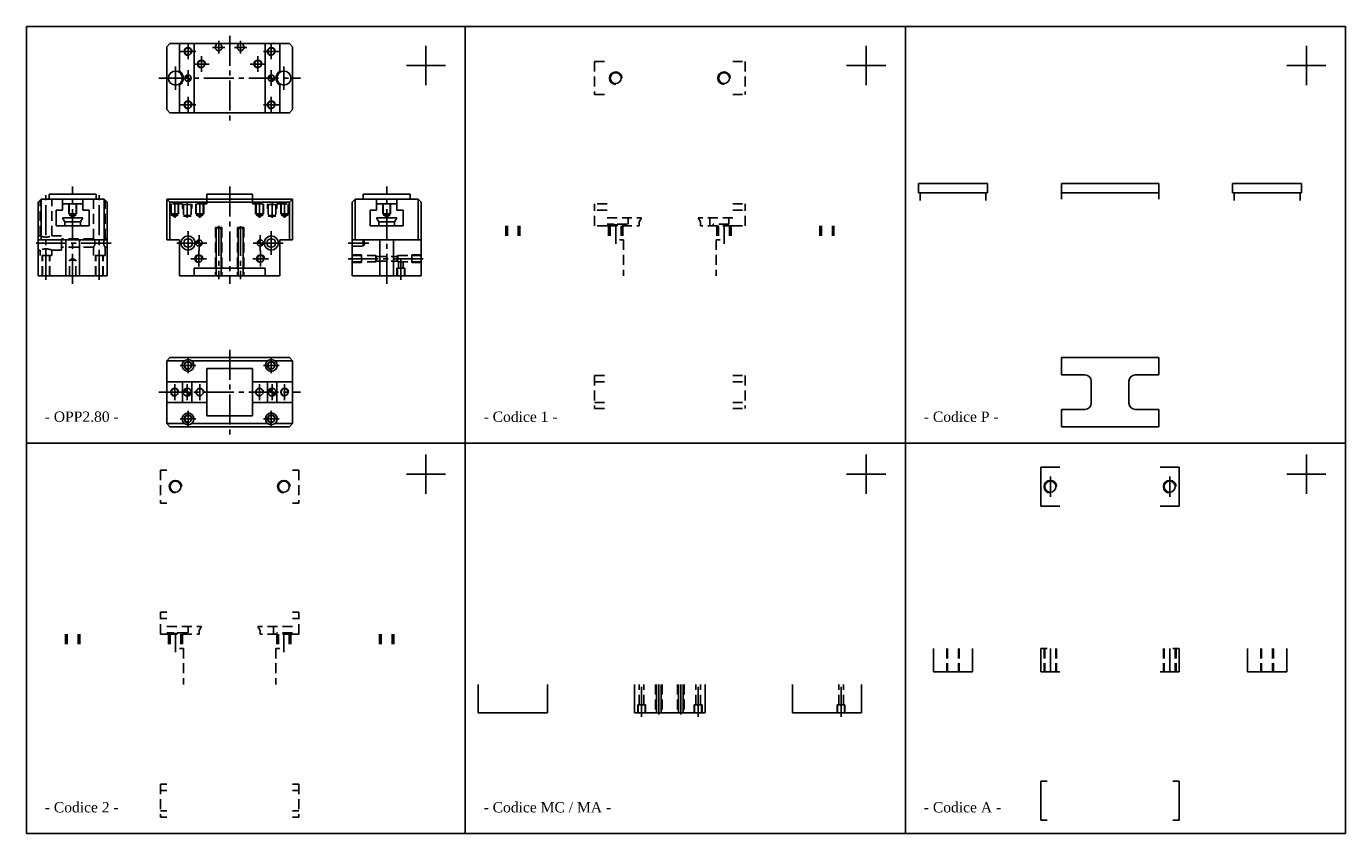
# Model space of a CAD drawing. Header units: millimetres. Extents: x 962 to 1803, y 48 to 562.
import ezdxf

# ---------------------------------------------------------------- set-up
doc = ezdxf.new("R2010")
doc.units = ezdxf.units.MM
doc.linetypes.add('CENTER2', pattern=[28.575, 19.05, -3.175, 3.175, -3.175])
doc.linetypes.add('DASHED2', pattern=[9.525, 6.35, -3.175])
doc.layers.add('1', color=2, linetype='DASHED2')
doc.layers.add('2', color=1, linetype='CENTER2')
doc.styles.get("Standard").update_dxf_attribs({"font": 'isocp.shx', "bigfont": 'chineset.shx'})

msp = doc.modelspace()

# ---------------------------------------------------------------- hatches: boundary and pattern name
h = msp.add_hatch()
h.set_pattern_fill('ANSI31', scale=0.025, style=0)
h.set_pattern_definition([(45, (779.44638, 366.08751), (-0.0561266, 0.0561266), [])])
h.paths.add_polyline_path([(1065.39, 529.01), (1065.39, 531.01, 0.414214), (1063.39, 529.01)])
h.paths.add_polyline_path([(1065.39, 527.01, 0.414214), (1067.39, 529.01), (1065.39, 529.01)])
h.paths.add_polyline_path([(1116.39, 529.01), (1118.39, 529.01), (1118.39, 531.01, 0.414214)])
h.paths.add_polyline_path([(1118.39, 527.01, 0.414214), (1120.39, 529.01), (1118.39, 529.01)])
h = msp.add_hatch()
h.set_pattern_fill('ANSI31', scale=0.025, style=0)
h.set_pattern_definition([(45, (779.44638, 316.08751), (-0.0561266, 0.0561266), [])])
h.paths.add_polyline_path([(1064.89, 331.51, 0.414214), (1062.39, 329.01), (1064.89, 329.01)])
h.paths.add_polyline_path([(1064.89, 326.51, 0.414214), (1067.39, 329.01), (1064.89, 329.01)])
h.paths.add_polyline_path([(1116.39, 329.01), (1118.89, 329.01), (1118.89, 331.51, 0.414214)])
h.paths.add_polyline_path([(1118.89, 329.01), (1118.89, 326.51, 0.414214), (1121.39, 329.01)])
at = {"layer": '1', "linetype": 'Continuous'}
h = msp.add_hatch(dxfattribs=at)
h.set_pattern_fill('ANSI31', scale=0.025, style=0)
h.set_pattern_definition([(45, (779.44638, 341.08751), (-0.0561266, 0.0561266), [])])
h.paths.add_polyline_path([(1072.39, 426.01, 0.414214), (1070.39, 424.01), (1072.39, 424.01)])
h.paths.add_polyline_path([(1072.39, 422.01, 0.414214), (1074.39, 424.01), (1072.39, 424.01)])
h.paths.add_polyline_path([(1111.39, 424.01), (1111.39, 426.01, 0.414214), (1109.39, 424.01)])
h.paths.add_polyline_path([(1111.39, 424.01), (1111.39, 422.01, 0.414214), (1113.39, 424.01)])

# ---------------------------------------------------------------- linework, layer by layer
at = {"color": 7}
for p, q in [((962.44, 47.82), (962.44, 561.99)), ((1802.51, 561.99), (962.44, 561.99)), ((1241.89, 47.82), (1241.89, 561.99)), ((1522.2, 47.82), (1522.2, 561.99)), ((1802.51, 47.82), (1802.51, 561.99)), ((1053.89, 551.01), (1051.89, 549.01)), ((1051.89, 549.01), (1051.89, 509.01)), ((1053.89, 551.01), (1129.89, 551.01)), ((1059.89, 551.01), (1059.89, 533.34)), ((1069.39, 551.01), (1069.39, 507.01)), ((1114.39, 551.01), (1114.39, 507.01)), ((1123.89, 551.01), (1123.89, 533.34)), ((1129.89, 551.01), (1131.89, 549.01)), ((1131.89, 549.01), (1131.89, 509.01)), ((1216.89, 524.49), (1216.89, 549.49)), ((1497.2, 524.49), (1497.2, 549.49)), ((1777.51, 524.49), (1777.51, 549.49)), ((1229.39, 536.99), (1204.39, 536.99)), ((1509.7, 536.99), (1484.7, 536.99)), ((1790.01, 536.99), (1765.01, 536.99)), ((1059.89, 524.68), (1059.89, 507.01)), ((1123.89, 524.68), (1123.89, 507.01)), ((1051.89, 509.01), (1053.89, 507.01)), ((1053.89, 507.01), (1129.89, 507.01)), ((1129.89, 507.01), (1131.89, 509.01)), ((1006.89, 455.01), (976.89, 455.01)), ((976.89, 452.01), (976.89, 455.01)), ((1006.89, 452.01), (1006.89, 455.01)), ((1106.39, 455.01), (1077.39, 455.01)), ((1077.39, 455.01), (1077.39, 452.01)), ((1106.39, 455.01), (1106.39, 452.01)), ((1176.89, 455.01), (1206.89, 455.01)), ((1176.89, 452.01), (1176.89, 455.01)), ((1206.89, 452.01), (1206.89, 455.01)), ((1574.51, 462.01), (1530.51, 462.01)), ((1530.51, 456.01), (1530.51, 462.01)), ((1574.51, 456.01), (1530.51, 456.01)), ((1574.51, 456.01), (1574.51, 462.01)), ((1621.51, 456.01), (1621.51, 462.01)), ((1683.51, 462.01), (1621.51, 462.01)), ((1683.51, 456.01), (1621.51, 456.01)), ((1683.51, 456.01), (1683.51, 462.01)), ((1730.51, 462.01), (1774.51, 462.01)), ((1730.51, 456.01), (1730.51, 462.01)), ((1730.51, 456.01), (1774.51, 456.01)), ((1774.51, 456.01), (1774.51, 462.01)), ((971.89, 452.01), (969.89, 450.01)), ((969.89, 403.01), (969.89, 450.01)), ((971.89, 426.01), (971.89, 452.01)), ((1011.89, 452.01), (971.89, 452.01)), ((985.39, 445.01), (985.39, 452.01)), ((998.39, 449.01), (985.39, 449.01)), ((998.39, 445.01), (998.39, 452.01)), ((1011.89, 426.01), (1011.89, 452.01)), ((1011.89, 452.01), (1013.89, 450.01)), ((1013.89, 403.01), (1013.89, 450.01)), ((1131.89, 452.01), (1051.89, 452.01)), ((1051.89, 452.01), (1051.89, 426.01)), ((1053.89, 450.01), (1051.89, 452.01)), ((1053.89, 450.01), (1053.89, 426.01)), ((1129.89, 450.01), (1053.89, 450.01)), ((1129.89, 450.01), (1131.89, 452.01)), ((1129.89, 450.01), (1129.89, 426.01)), ((1131.89, 452.01), (1131.89, 426.01)), ((1171.89, 452.01), (1169.89, 450.01)), ((1169.89, 403.01), (1169.89, 450.01)), ((1171.89, 452.01), (1211.89, 452.01)), ((1171.89, 426.01), (1171.89, 452.01)), ((1185.39, 445.01), (1185.39, 452.01)), ((1185.39, 449.01), (1198.39, 449.01)), ((1198.39, 445.01), (1198.39, 452.01)), ((1211.89, 452.01), (1213.89, 450.01)), ((1211.89, 426.01), (1211.89, 452.01)), ((1213.89, 403.01), (1213.89, 450.01)), ((981.39, 435.01), (981.39, 445.01)), ((985.39, 445.01), (981.39, 445.01)), ((998.39, 440.01), (985.39, 440.01)), ((985.39, 440.01), (986.89, 437.41)), ((986.89, 435.01), (986.89, 437.41)), ((996.89, 437.41), (986.89, 437.41)), ((998.39, 440.01), (996.89, 437.41)), ((996.89, 435.01), (996.89, 437.41)), ((1002.39, 445.01), (998.39, 445.01)), ((1002.39, 435.01), (1002.39, 445.01)), ((1181.39, 435.01), (1181.39, 445.01)), ((1181.39, 445.01), (1185.39, 445.01)), ((1185.39, 440.01), (1198.39, 440.01)), ((1185.39, 440.01), (1186.89, 437.41)), ((1186.89, 435.01), (1186.89, 437.41)), ((1186.89, 437.41), (1196.89, 437.41)), ((1198.39, 440.01), (1196.89, 437.41)), ((1196.89, 435.01), (1196.89, 437.41)), ((1198.39, 445.01), (1202.39, 445.01)), ((1202.39, 435.01), (1202.39, 445.01)), ((1002.39, 435.01), (981.39, 435.01)), ((1083.39, 432.41), (1083.39, 403.01)), ((1086.39, 432.41), (1086.39, 403.01)), ((1097.39, 432.41), (1097.39, 403.01)), ((1100.39, 432.41), (1100.39, 403.01)), ((1181.39, 435.01), (1202.39, 435.01)), ((1013.89, 426.01), (969.89, 426.01)), ((987.56, 403.01), (987.56, 426.01)), ((996.22, 403.01), (996.22, 426.01)), ((1059.89, 426.01), (1051.89, 426.01)), ((1059.89, 426.01), (1059.89, 403.01)), ((1123.89, 426.01), (1123.89, 403.01)), ((1131.89, 426.01), (1123.89, 426.01)), ((1169.89, 426.01), (1213.89, 426.01)), ((1187.56, 403.01), (1187.56, 426.01)), ((1196.22, 403.01), (1196.22, 426.01)), ((1114.39, 408.01), (1069.39, 408.01)), ((1069.39, 408.01), (1069.39, 403.01)), ((1114.39, 408.01), (1114.39, 403.01)), ((1013.89, 403.01), (969.89, 403.01)), ((1123.89, 403.01), (1059.89, 403.01)), ((1169.89, 403.01), (1213.89, 403.01)), ((1053.89, 351.01), (1051.89, 349.01)), ((1051.89, 349.01), (1051.89, 309.01)), ((1051.89, 349.01), (1063.14, 349.01)), ((1053.89, 351.01), (1129.89, 351.01)), ((1067.64, 349.01), (1116.14, 349.01)), ((1120.64, 349.01), (1131.89, 349.01)), ((1129.89, 351.01), (1131.89, 349.01)), ((1131.89, 349.01), (1131.89, 309.01)), ((1621.51, 351.01), (1683.51, 351.01)), ((1621.51, 351.01), (1621.51, 340.01)), ((1683.51, 351.01), (1683.51, 340.01)), ((1077.39, 344.01), (1077.39, 314.01)), ((1077.39, 344.01), (1106.39, 344.01)), ((1106.39, 344.01), (1106.39, 314.01)), ((1621.51, 340.01), (1636.51, 340.01)), ((1668.51, 340.01), (1683.51, 340.01)), ((1051.89, 335.51), (1077.39, 335.51)), ((1061.89, 335.51), (1061.89, 322.51)), ((1067.89, 335.51), (1067.89, 322.51)), ((1106.39, 335.51), (1131.89, 335.51)), ((1115.89, 335.51), (1115.89, 322.51)), ((1121.89, 335.51), (1121.89, 322.51)), ((1640.51, 336.01), (1640.51, 322.01)), ((1664.51, 336.01), (1664.51, 322.01)), ((1051.89, 322.51), (1077.39, 322.51)), ((1106.39, 322.51), (1131.89, 322.51)), ((1077.39, 314.01), (1106.39, 314.01)), ((1621.51, 318.01), (1636.51, 318.01)), ((1621.51, 318.01), (1621.51, 307.01)), ((1668.51, 318.01), (1683.51, 318.01)), ((1683.51, 318.01), (1683.51, 307.01)), ((1051.89, 309.01), (1053.89, 307.01)), ((1051.89, 309.01), (1063.14, 309.01)), ((1053.89, 307.01), (1129.89, 307.01)), ((1067.64, 309.01), (1116.14, 309.01)), ((1120.64, 309.01), (1131.89, 309.01)), ((1129.89, 307.01), (1131.89, 309.01)), ((1621.51, 307.01), (1683.51, 307.01)), ((1802.51, 296.57), (962.44, 296.57)), ((1216.89, 264.29), (1216.89, 289.29)), ((1497.2, 264.29), (1497.2, 289.29)), ((1777.51, 264.29), (1777.51, 289.29)), ((1608.51, 281.31), (1608.51, 256.31)), ((1608.51, 281.31), (1620.51, 281.31)), ((1684.51, 281.31), (1696.51, 281.31)), ((1696.51, 281.31), (1696.51, 256.31)), ((1229.39, 276.79), (1204.39, 276.79)), ((1509.7, 276.79), (1484.7, 276.79)), ((1790.01, 276.79), (1765.01, 276.79)), ((1608.51, 256.31), (1620.51, 256.31)), ((1684.51, 256.31), (1696.51, 256.31)), ((1540.01, 150.81), (1540.01, 165.81)), ((1565.01, 150.81), (1565.01, 165.81)), ((1608.51, 165.81), (1608.51, 150.81)), ((1612.51, 165.81), (1608.51, 165.81)), ((1692.51, 165.81), (1696.51, 165.81)), ((1696.51, 165.81), (1696.51, 150.81)), ((1740.01, 150.81), (1740.01, 165.81)), ((1765.01, 150.81), (1765.01, 165.81)), ((1250.2, 142.81), (1250.2, 124.81)), ((1294.2, 142.81), (1294.2, 124.81)), ((1349.7, 142.81), (1349.7, 124.81)), ((1363.7, 142.81), (1363.7, 124.81)), ((1366.7, 142.81), (1366.7, 124.81)), ((1377.7, 142.81), (1377.7, 124.81)), ((1380.7, 142.81), (1380.7, 124.81)), ((1394.7, 142.81), (1394.7, 124.81)), ((1450.2, 142.81), (1450.2, 124.81)), ((1494.2, 142.81), (1494.2, 124.81)), ((1565.01, 150.81), (1540.01, 150.81)), ((1608.51, 150.81), (1620.51, 150.81)), ((1684.51, 150.81), (1696.51, 150.81)), ((1740.01, 150.81), (1765.01, 150.81)), ((1250.2, 124.81), (1294.2, 124.81)), ((1394.7, 124.81), (1349.7, 124.81)), ((1494.2, 124.81), (1450.2, 124.81)), ((1608.51, 81.31), (1612.51, 81.31)), ((1608.51, 81.31), (1608.51, 56.31)), ((1692.51, 81.31), (1696.51, 81.31)), ((1696.51, 81.31), (1696.51, 56.31)), ((1608.51, 56.31), (1612.51, 56.31)), ((1692.51, 56.31), (1696.51, 56.31)), ((1802.51, 47.82), (962.44, 47.82))]:
    msp.add_line(p, q, dxfattribs=at)
at = {"color": 7, "ltscale": 0.05}
for p, q in [((1083.39, 551.01), (1083.39, 549.98)), ((1086.39, 551.01), (1086.39, 549.98)), ((1097.39, 551.01), (1097.39, 549.98)), ((1100.39, 551.01), (1100.39, 549.98))]:
    msp.add_line(p, q, dxfattribs=at)
at = {"color": 7, "linetype": 'DASHED2'}
for p, q in [((1324.2, 539.51), (1324.2, 518.51)), ((1420.2, 539.51), (1420.2, 518.51)), ((1531.51, 451.01), (1531.51, 456.01)), ((1573.51, 451.01), (1573.51, 456.01)), ((1621.51, 456.01), (1621.51, 452.01)), ((1683.51, 456.01), (1683.51, 452.01)), ((1731.51, 451.01), (1731.51, 456.01)), ((1773.51, 451.01), (1773.51, 456.01)), ((1324.2, 435.01), (1324.2, 449.01)), ((1332.2, 449.01), (1324.2, 449.01)), ((1412.2, 449.01), (1420.2, 449.01)), ((1420.2, 435.01), (1420.2, 449.01)), ((1332.2, 445.01), (1324.2, 445.01)), ((1412.2, 445.01), (1420.2, 445.01)), ((1332.2, 435.01), (1324.2, 435.01)), ((1412.2, 435.01), (1420.2, 435.01)), ((1324.2, 339.51), (1324.2, 318.51)), ((1420.2, 339.51), (1420.2, 318.51)), ((1047.89, 279.31), (1047.89, 258.31)), ((1135.89, 279.31), (1135.89, 258.31)), ((1047.89, 174.81), (1047.89, 188.81)), ((1051.89, 188.81), (1047.89, 188.81)), ((1131.89, 188.81), (1135.89, 188.81)), ((1135.89, 174.81), (1135.89, 188.81)), ((1051.89, 184.81), (1047.89, 184.81)), ((1131.89, 184.81), (1135.89, 184.81)), ((1051.89, 174.81), (1047.89, 174.81)), ((1131.89, 174.81), (1135.89, 174.81)), ((1047.89, 79.31), (1047.89, 58.31)), ((1135.89, 79.31), (1135.89, 58.31))]:
    msp.add_line(p, q, dxfattribs=at)
at = {"color": 7}
for centre, radius in [((1065.39, 546.01), 2.23), ((1118.39, 546.01), 2.23), ((1073.89, 538.01), 2.23), ((1109.89, 538.01), 2.23), ((1057.39, 529.01), 4.5), ((1065.39, 529.01), 2), ((1118.39, 529.01), 2), ((1126.39, 529.01), 4.5), ((1337.7, 529.01), 3.46), ((1406.7, 529.01), 3.46), ((1065.39, 512.01), 2.23), ((1118.39, 512.01), 2.23), ((1065.39, 424.01), 4.5), ((1118.39, 424.01), 4.5), ((1065.39, 424.01), 2.75), ((1118.39, 424.01), 2.75), ((1072.19, 414.01), 2.1), ((1111.59, 414.01), 2.1), ((1065.39, 346.01), 3.75), ((1065.39, 346.01), 2.23), ((1118.39, 346.01), 3.75), ((1118.39, 346.01), 2.23), ((1056.89, 329.01), 2.23), ((1064.89, 329.01), 2.5), ((1072.89, 329.01), 2.23), ((1110.89, 329.01), 2.23), ((1118.89, 329.01), 2.5), ((1126.89, 329.01), 2.23), ((1065.39, 312.01), 3.75), ((1065.39, 312.01), 2.23), ((1118.39, 312.01), 3.75), ((1118.39, 312.01), 2.23), ((1057.39, 268.81), 3.46), ((1126.39, 268.81), 3.46), ((1614.51, 268.81), 3.53), ((1690.51, 268.81), 3.53)]:
    msp.add_circle(centre, radius, dxfattribs=at)
for centre, radius, start, end in [((1065.39, 546.01), 2.5, 0, 270), ((1118.39, 546.01), 2.5, 0, 270), ((1073.89, 538.01), 2.5, 0, 270), ((1109.89, 538.01), 2.5, 0, 270), ((1057.39, 529.01), 5, 300, 60), ((1126.39, 529.01), 5, 120, 240), ((1337.7, 529.01), 4, 0, 270), ((1406.7, 529.01), 4, 0, 270), ((1065.39, 512.01), 2.5, 0, 270), ((1118.39, 512.01), 2.5, 0, 270), ((1084.89, 432.41), 1.5, 0, 180), ((1098.89, 432.41), 1.5, 0, 180), ((1072.19, 414.01), 2.5, 0, 270), ((1111.59, 414.01), 2.5, 0, 270), ((1065.39, 346.01), 2.5, 0, 270), ((1118.39, 346.01), 2.5, 0, 270), ((1636.51, 336.01), 4, 0, 90), ((1668.51, 336.01), 4, 90, 180), ((1056.89, 329.01), 2.5, 0, 270), ((1072.89, 329.01), 2.5, 0, 270), ((1110.89, 329.01), 2.5, 0, 270), ((1126.89, 329.01), 2.5, 0, 270), ((1636.51, 322.01), 4, 270, 0), ((1668.51, 322.01), 4, 180, 270), ((1065.39, 312.01), 2.5, 0, 270), ((1118.39, 312.01), 2.5, 0, 270), ((1057.39, 268.81), 4, 0, 270), ((1126.39, 268.81), 4, 0, 270), ((1614.51, 268.81), 4, 0, 270), ((1690.51, 268.81), 4, 0, 270)]:
    msp.add_arc(centre, radius, start, end, dxfattribs=at)
at = {"color": 7, "ltscale": 0.4}
for centre in [(1084.89, 548.51), (1098.89, 548.51)]:
    msp.add_arc(centre, 2.1, 135.58469, 44.41531, dxfattribs=at)
at = {"layer": '1', "color": 7}
for p, q in [((971.14, 428.51), (971.14, 451.26)), ((978.64, 428.51), (978.64, 452.01)), ((989.39, 449.01), (989.39, 442.51)), ((989.66, 449.01), (989.66, 442.01)), ((994.12, 449.01), (994.12, 442.01)), ((994.39, 449.01), (994.39, 442.51)), ((1005.14, 426.76), (1005.14, 452.01)), ((1012.64, 426.76), (1012.64, 451.26)), ((1061.89, 449.01), (1051.89, 449.01)), ((1054.39, 449.01), (1054.39, 442.51)), ((1054.66, 449.01), (1054.66, 442.01)), ((1059.12, 449.01), (1059.12, 442.01)), ((1059.39, 449.01), (1059.39, 442.51)), ((1061.89, 449.01), (1061.89, 446.01)), ((1062.39, 446.01), (1061.89, 446.01)), ((1062.39, 448.51), (1062.39, 441.01)), ((1062.39, 448.51), (1067.39, 448.51)), ((1067.39, 448.51), (1067.39, 441.01)), ((1067.89, 446.01), (1067.39, 446.01)), ((1077.39, 449.01), (1067.89, 449.01)), ((1067.89, 449.01), (1067.89, 446.01)), ((1070.39, 449.01), (1070.39, 442.51)), ((1070.66, 449.01), (1070.66, 442.01)), ((1075.12, 449.01), (1075.12, 442.01)), ((1075.39, 449.01), (1075.39, 442.51)), ((1077.39, 452.01), (1077.39, 449.01)), ((1106.39, 452.01), (1106.39, 449.01)), ((1106.39, 449.01), (1115.89, 449.01)), ((1108.39, 449.01), (1108.39, 442.51)), ((1108.66, 449.01), (1108.66, 442.01)), ((1113.12, 449.01), (1113.12, 442.01)), ((1113.39, 449.01), (1113.39, 442.51)), ((1115.89, 449.01), (1115.89, 446.01)), ((1115.89, 446.01), (1116.39, 446.01)), ((1121.39, 448.51), (1116.39, 448.51)), ((1116.39, 448.51), (1116.39, 441.01)), ((1121.39, 448.51), (1121.39, 441.01)), ((1121.39, 446.01), (1121.89, 446.01)), ((1121.89, 449.01), (1131.89, 449.01)), ((1121.89, 449.01), (1121.89, 446.01)), ((1124.39, 449.01), (1124.39, 442.51)), ((1124.66, 449.01), (1124.66, 442.01)), ((1129.12, 449.01), (1129.12, 442.01)), ((1129.39, 449.01), (1129.39, 442.51)), ((1189.39, 449.01), (1189.39, 442.51)), ((1189.66, 449.01), (1189.66, 442.01)), ((1194.12, 449.01), (1194.12, 442.01)), ((1194.39, 449.01), (1194.39, 442.51)), ((989.39, 442.51), (994.39, 442.51)), ((991.89, 440.72), (989.66, 442.01)), ((989.66, 442.01), (994.12, 442.01)), ((994.12, 442.01), (991.89, 440.72)), ((1059.39, 442.51), (1054.39, 442.51)), ((1059.12, 442.01), (1054.66, 442.01)), ((1054.66, 442.01), (1056.89, 440.72)), ((1056.89, 440.72), (1059.12, 442.01)), ((1067.39, 441.51), (1062.39, 441.51)), ((1067.39, 441.01), (1062.39, 441.01)), ((1070.39, 442.51), (1075.39, 442.51)), ((1070.66, 442.01), (1075.12, 442.01)), ((1072.89, 440.72), (1070.66, 442.01)), ((1075.12, 442.01), (1072.89, 440.72)), ((1113.39, 442.51), (1108.39, 442.51)), ((1113.12, 442.01), (1108.66, 442.01)), ((1108.66, 442.01), (1110.89, 440.72)), ((1110.89, 440.72), (1113.12, 442.01)), ((1116.39, 441.51), (1121.39, 441.51)), ((1116.39, 441.01), (1121.39, 441.01)), ((1124.39, 442.51), (1129.39, 442.51)), ((1124.66, 442.01), (1129.12, 442.01)), ((1126.89, 440.72), (1124.66, 442.01)), ((1129.12, 442.01), (1126.89, 440.72)), ((1194.39, 442.51), (1189.39, 442.51)), ((1189.66, 442.01), (1191.89, 440.72)), ((1194.12, 442.01), (1189.66, 442.01)), ((1191.89, 440.72), (1194.12, 442.01)), ((1332.2, 440.01), (1354.2, 440.01)), ((1345.7, 440.01), (1345.7, 436.01)), ((1354.2, 440.01), (1352.7, 437.41)), ((1352.7, 437.41), (1352.7, 435.01)), ((1412.2, 440.01), (1390.2, 440.01)), ((1390.2, 440.01), (1391.7, 437.41)), ((1391.7, 437.41), (1391.7, 435.01)), ((1397.7, 440.01), (1397.7, 435.01)), ((1409.7, 440.01), (1409.7, 436.01)), ((971.14, 428.51), (969.89, 428.51)), ((984.89, 428.51), (978.64, 428.51)), ((984.89, 419.51), (984.89, 428.51)), ((1082.79, 433.91), (1086.99, 433.91)), ((1082.79, 433.91), (1082.79, 403.01)), ((1086.99, 433.91), (1086.99, 403.01)), ((1096.79, 433.91), (1100.99, 433.91)), ((1096.79, 433.91), (1096.79, 403.01)), ((1100.99, 433.91), (1100.99, 403.01)), ((1267.7, 435.01), (1267.7, 426.01)), ((1268.2, 435.01), (1268.2, 426.01)), ((1268.74, 435.01), (1268.74, 426.01)), ((1275.66, 435.01), (1275.66, 426.01)), ((1276.2, 435.01), (1276.2, 426.01)), ((1276.7, 435.01), (1276.7, 426.01)), ((1332.2, 436.01), (1336.7, 436.01)), ((1332.2, 435.01), (1352.7, 435.01)), ((1333.2, 435.01), (1333.2, 426.01)), ((1333.7, 435.01), (1333.7, 426.01)), ((1334.24, 435.01), (1334.24, 426.01)), ((1336.7, 436.01), (1336.7, 435.01)), ((1338.7, 436.01), (1338.7, 435.01)), ((1338.7, 436.01), (1345.7, 436.01)), ((1341.16, 435.01), (1341.16, 426.01)), ((1341.7, 435.01), (1341.7, 426.01)), ((1342.2, 435.01), (1342.2, 426.01)), ((1412.2, 435.01), (1391.7, 435.01)), ((1399.7, 436.01), (1399.7, 435.01)), ((1409.7, 436.01), (1399.7, 436.01)), ((1402.2, 435.01), (1402.2, 426.01)), ((1402.7, 435.01), (1402.7, 426.01)), ((1403.24, 435.01), (1403.24, 426.01)), ((1410.16, 435.01), (1410.16, 426.01)), ((1410.7, 435.01), (1410.7, 426.01)), ((1411.2, 435.01), (1411.2, 426.01)), ((1467.7, 435.01), (1467.7, 426.01)), ((1468.2, 435.01), (1468.2, 426.01)), ((1468.74, 435.01), (1468.74, 426.01)), ((1475.66, 435.01), (1475.66, 426.01)), ((1476.2, 435.01), (1476.2, 426.01)), ((1476.7, 435.01), (1476.7, 426.01)), ((1005.14, 426.76), (984.89, 426.76)), ((1005.14, 421.26), (984.89, 421.26)), ((1005.14, 416.01), (1005.14, 421.26)), ((1013.89, 426.76), (1012.64, 426.76)), ((1012.64, 416.01), (1012.64, 421.26)), ((1013.89, 421.26), (1012.64, 421.26)), ((1169.89, 422.01), (1176.89, 422.01)), ((1176.89, 422.01), (1176.89, 426.01)), ((1178.05, 424.01), (1176.89, 426.01)), ((1176.89, 422.01), (1178.05, 424.01)), ((1340.2, 426.01), (1342.7, 426.01)), ((1342.7, 426.01), (1342.7, 403.01)), ((1404.2, 426.01), (1401.7, 426.01)), ((1401.7, 426.01), (1401.7, 403.01)), ((971.14, 419.51), (969.89, 419.51)), ((971.14, 416.01), (971.14, 419.51)), ((978.64, 416.01), (971.14, 416.01)), ((972.39, 403.01), (972.39, 416.01)), ((972.66, 403.01), (972.66, 416.01)), ((977.12, 403.01), (977.12, 416.01)), ((977.39, 403.01), (977.39, 416.01)), ((978.64, 416.01), (978.64, 419.51)), ((984.89, 419.51), (978.64, 419.51)), ((989.89, 413.01), (991.89, 414.16)), ((989.89, 403.01), (989.89, 413.01)), ((993.89, 413.01), (989.89, 413.01)), ((991.89, 414.16), (993.89, 413.01)), ((993.89, 403.01), (993.89, 413.01)), ((1012.64, 416.01), (1005.14, 416.01)), ((1006.39, 403.01), (1006.39, 416.01)), ((1006.66, 403.01), (1006.66, 416.01)), ((1011.12, 403.01), (1011.12, 416.01)), ((1011.39, 403.01), (1011.39, 416.01)), ((1169.89, 416.51), (1175.89, 416.51)), ((1169.89, 416.11), (1184.89, 416.11)), ((1169.89, 411.91), (1184.89, 411.91)), ((1175.89, 411.51), (1175.89, 416.51)), ((1184.89, 411.91), (1184.89, 416.11)), ((1185.24, 415.51), (1184.89, 416.11)), ((1184.89, 411.91), (1185.24, 412.51)), ((1185.24, 415.51), (1198.55, 415.51)), ((1185.24, 415.51), (1185.24, 412.51)), ((1185.24, 412.51), (1198.55, 412.51)), ((1198.55, 415.51), (1198.89, 416.11)), ((1198.55, 415.51), (1198.55, 412.51)), ((1198.89, 411.91), (1198.55, 412.51)), ((1198.89, 411.91), (1198.89, 416.11)), ((1198.89, 416.11), (1213.89, 416.11)), ((1198.89, 411.91), (1213.89, 411.91)), ((1199.39, 408.01), (1199.39, 411.91)), ((1202.39, 408.01), (1202.39, 411.91)), ((1207.89, 411.51), (1207.89, 416.51)), ((1207.89, 416.51), (1213.89, 416.51)), ((1169.89, 411.51), (1175.89, 411.51)), ((1198.39, 403.01), (1198.39, 408.01)), ((1198.39, 408.01), (1203.39, 408.01)), ((1198.66, 403.01), (1198.66, 408.01)), ((1203.12, 403.01), (1203.12, 408.01)), ((1203.39, 403.01), (1203.39, 408.01)), ((1207.89, 411.51), (1213.89, 411.51)), ((1051.89, 179.81), (1073.89, 179.81)), ((1065.39, 179.81), (1065.39, 175.81)), ((1073.89, 179.81), (1072.39, 177.22)), ((1072.39, 177.22), (1072.39, 174.81)), ((1131.89, 179.81), (1109.89, 179.81)), ((1109.89, 179.81), (1111.39, 177.22)), ((1111.39, 177.22), (1111.39, 174.81)), ((1119.89, 179.81), (1119.89, 174.81)), ((987.39, 174.81), (987.39, 165.81)), ((987.89, 174.81), (987.89, 165.81)), ((988.43, 174.81), (988.43, 165.81)), ((995.35, 174.81), (995.35, 165.81)), ((995.89, 174.81), (995.89, 165.81)), ((996.39, 174.81), (996.39, 165.81)), ((1051.89, 175.81), (1056.39, 175.81)), ((1051.89, 174.81), (1072.39, 174.81)), ((1052.89, 174.81), (1052.89, 165.81)), ((1053.39, 174.81), (1053.39, 165.81)), ((1053.93, 174.81), (1053.93, 165.81)), ((1056.39, 175.81), (1056.39, 174.81)), ((1058.39, 175.81), (1065.39, 175.81)), ((1058.39, 175.81), (1058.39, 174.81)), ((1060.85, 174.81), (1060.85, 165.81)), ((1061.39, 174.81), (1061.39, 165.81)), ((1061.89, 174.81), (1061.89, 165.81)), ((1131.89, 174.81), (1111.39, 174.81)), ((1131.89, 175.81), (1121.89, 175.81)), ((1121.89, 175.81), (1121.89, 174.81)), ((1121.89, 174.81), (1121.89, 165.81)), ((1122.39, 174.81), (1122.39, 165.81)), ((1122.93, 174.81), (1122.93, 165.81)), ((1129.85, 174.81), (1129.85, 165.81)), ((1130.39, 174.81), (1130.39, 165.81)), ((1130.89, 174.81), (1130.89, 165.81)), ((1187.39, 174.81), (1187.39, 165.81)), ((1187.89, 174.81), (1187.89, 165.81)), ((1188.43, 174.81), (1188.43, 165.81)), ((1195.35, 174.81), (1195.35, 165.81)), ((1195.89, 174.81), (1195.89, 165.81)), ((1196.39, 174.81), (1196.39, 165.81)), ((1059.89, 165.81), (1062.39, 165.81)), ((1062.39, 165.81), (1062.39, 142.81)), ((1121.39, 165.81), (1121.39, 142.81)), ((1123.89, 165.81), (1121.39, 165.81)), ((1548.51, 165.81), (1548.51, 150.81)), ((1548.98, 165.81), (1548.98, 150.81)), ((1556.04, 165.81), (1556.04, 150.81)), ((1556.51, 165.81), (1556.51, 150.81)), ((1610.51, 165.81), (1610.51, 150.81)), ((1610.98, 165.81), (1610.98, 150.81)), ((1618.04, 165.81), (1618.04, 150.81)), ((1618.51, 165.81), (1618.51, 150.81)), ((1686.51, 165.81), (1686.51, 150.81)), ((1686.98, 165.81), (1686.98, 150.81)), ((1694.04, 165.81), (1694.04, 150.81)), ((1694.51, 165.81), (1694.51, 150.81)), ((1748.51, 165.81), (1748.51, 150.81)), ((1748.98, 165.81), (1748.98, 150.81)), ((1756.04, 165.81), (1756.04, 150.81)), ((1756.51, 165.81), (1756.51, 150.81)), ((1352.7, 129.81), (1352.7, 142.81)), ((1355.7, 129.81), (1355.7, 142.81)), ((1363.1, 142.81), (1363.1, 124.81)), ((1367.3, 142.81), (1367.3, 124.81)), ((1377.1, 142.81), (1377.1, 124.81)), ((1381.3, 142.81), (1381.3, 124.81)), ((1388.7, 129.81), (1388.7, 142.81)), ((1391.7, 129.81), (1391.7, 142.81)), ((1479.7, 129.81), (1479.7, 142.81)), ((1482.7, 129.81), (1482.7, 142.81)), ((1351.7, 129.81), (1356.7, 129.81)), ((1351.7, 124.81), (1351.7, 129.81)), ((1351.97, 124.81), (1351.97, 129.81)), ((1356.43, 124.81), (1356.43, 129.81)), ((1356.7, 124.81), (1356.7, 129.81)), ((1387.7, 129.81), (1392.7, 129.81)), ((1387.7, 124.81), (1387.7, 129.81)), ((1387.97, 124.81), (1387.97, 129.81)), ((1392.43, 124.81), (1392.43, 129.81)), ((1392.7, 124.81), (1392.7, 129.81)), ((1478.7, 129.81), (1483.7, 129.81)), ((1478.7, 124.81), (1478.7, 129.81)), ((1478.97, 124.81), (1478.97, 129.81)), ((1483.43, 124.81), (1483.43, 129.81)), ((1483.7, 124.81), (1483.7, 129.81))]:
    msp.add_line(p, q, dxfattribs=at)
for centre in [(1072.39, 424.01), (1111.39, 424.01)]:
    msp.add_circle(centre, 2, dxfattribs=at)
for centre, radius, start, end in [((974.89, 437.51), 9.75, 247.38014, 292.61986), ((974.89, 410.51), 9.75, 67.38014, 112.61986), ((1001.86, 424.01), 4.28, 320.03379, 39.96621), ((1015.93, 424.01), 4.28, 140.03379, 219.96621)]:
    msp.add_arc(centre, radius, start, end, dxfattribs=at)
at = {"layer": '2', "color": 7}
for p, q in [((1091.89, 556.01), (1091.89, 502.01)), ((1065.39, 551.01), (1065.39, 541.01)), ((1080.89, 548.51), (1088.89, 548.51)), ((1084.89, 552.8), (1084.89, 544.8)), ((1102.89, 548.51), (1094.89, 548.51)), ((1098.89, 552.8), (1098.89, 544.8)), ((1118.39, 551.01), (1118.39, 541.01)), ((1060.39, 546.01), (1070.39, 546.01)), ((1068.89, 538.01), (1078.89, 538.01)), ((1073.89, 543.01), (1073.89, 533.01)), ((1104.89, 538.01), (1114.89, 538.01)), ((1109.89, 543.01), (1109.89, 533.01)), ((1113.39, 546.01), (1123.39, 546.01)), ((1057.39, 536.51), (1057.39, 521.51)), ((1065.39, 534.01), (1065.39, 524.01)), ((1118.39, 534.01), (1118.39, 524.01)), ((1126.39, 536.51), (1126.39, 521.51)), ((1046.89, 529.01), (1136.89, 529.01)), ((1065.39, 517.01), (1065.39, 507.01)), ((1118.39, 517.01), (1118.39, 507.01)), ((1060.39, 512.01), (1070.39, 512.01)), ((1113.39, 512.01), (1123.39, 512.01)), ((974.89, 400.51), (974.89, 454.51)), ((991.89, 398.01), (991.89, 460.01)), ((1008.89, 400.51), (1008.89, 454.51)), ((1091.89, 460.01), (1091.89, 398.01)), ((1191.89, 398.01), (1191.89, 460.01)), ((1056.89, 450.01), (1056.89, 440.01)), ((1064.89, 450.01), (1064.89, 440.01)), ((1072.89, 450.01), (1072.89, 440.01)), ((1110.89, 450.01), (1110.89, 440.01)), ((1118.89, 450.01), (1118.89, 440.01)), ((1126.89, 450.01), (1126.89, 440.01)), ((1065.39, 431.51), (1065.39, 416.51)), ((1072.39, 429.01), (1072.39, 419.01)), ((1084.89, 434.88), (1084.89, 400.92)), ((1098.89, 434.8), (1098.89, 400.92)), ((1111.39, 429.01), (1111.39, 419.01)), ((1118.39, 431.51), (1118.39, 416.51)), ((1337.7, 436.01), (1337.7, 423.51)), ((1406.7, 436.01), (1406.7, 423.51)), ((1016.39, 424.01), (967.39, 424.01)), ((1077.39, 424.01), (1057.89, 424.01)), ((1125.89, 424.01), (1106.39, 424.01)), ((1167.39, 424.01), (1180.55, 424.01)), ((1077.19, 414.01), (1067.19, 414.01)), ((1072.19, 419.01), (1072.19, 409.01)), ((1116.59, 414.01), (1106.59, 414.01)), ((1111.59, 419.01), (1111.59, 409.01)), ((1167.39, 414.01), (1216.39, 414.01)), ((1200.89, 400.51), (1200.89, 414.01)), ((1091.89, 356.01), (1091.89, 302.01)), ((1060.39, 346.01), (1070.39, 346.01)), ((1065.39, 351.01), (1065.39, 341.01)), ((1113.39, 346.01), (1123.39, 346.01)), ((1118.39, 351.01), (1118.39, 341.01)), ((1046.89, 329.01), (1136.89, 329.01)), ((1056.89, 334.01), (1056.89, 324.01)), ((1064.89, 334.01), (1064.89, 324.01)), ((1072.89, 334.01), (1072.89, 324.01)), ((1110.89, 334.01), (1110.89, 324.01)), ((1118.89, 334.01), (1118.89, 324.01)), ((1126.89, 334.01), (1126.89, 324.01)), ((1060.39, 312.01), (1070.39, 312.01)), ((1065.39, 317.01), (1065.39, 307.01)), ((1113.39, 312.01), (1123.39, 312.01)), ((1118.39, 317.01), (1118.39, 307.01)), ((1614.51, 275.31), (1614.51, 262.31)), ((1690.51, 275.31), (1690.51, 262.31)), ((1057.39, 175.81), (1057.39, 163.31)), ((1126.39, 175.81), (1126.39, 163.31)), ((1614.51, 165.81), (1614.51, 150.81)), ((1690.51, 165.81), (1690.51, 150.81)), ((1354.2, 122.31), (1354.2, 142.81)), ((1365.2, 142.81), (1365.2, 122.73)), ((1379.2, 142.81), (1379.2, 122.73)), ((1390.2, 122.31), (1390.2, 142.81)), ((1481.2, 122.31), (1481.2, 142.81))]:
    msp.add_line(p, q, dxfattribs=at)
at = {"layer": '2', "color": 7, "linetype": 'DASHED2'}
for p, q in [((1324.2, 539.51), (1332.2, 539.51)), ((1412.2, 539.51), (1420.2, 539.51)), ((1324.2, 518.51), (1332.2, 518.51)), ((1412.2, 518.51), (1420.2, 518.51)), ((1324.2, 339.51), (1332.2, 339.51)), ((1412.2, 339.51), (1420.2, 339.51)), ((1324.2, 335.51), (1332.2, 335.51)), ((1412.2, 335.51), (1420.2, 335.51)), ((1324.2, 322.51), (1332.2, 322.51)), ((1412.2, 322.51), (1420.2, 322.51)), ((1324.2, 318.51), (1332.2, 318.51)), ((1412.2, 318.51), (1420.2, 318.51)), ((1047.89, 279.31), (1051.89, 279.31)), ((1131.89, 279.31), (1135.89, 279.31)), ((1047.89, 258.31), (1051.89, 258.31)), ((1131.89, 258.31), (1135.89, 258.31)), ((1047.89, 79.31), (1051.89, 79.31)), ((1131.89, 79.31), (1135.89, 79.31)), ((1047.89, 75.31), (1051.89, 75.31)), ((1131.89, 75.31), (1135.89, 75.31)), ((1047.89, 62.31), (1051.89, 62.31)), ((1131.89, 62.31), (1135.89, 62.31)), ((1047.89, 58.31), (1051.89, 58.31)), ((1131.89, 58.31), (1135.89, 58.31))]:
    msp.add_line(p, q, dxfattribs=at)

# ---------------------------------------------------------------- texts
at = {"color": 7, "char_height": 6.5625, "attachment_point": 7}
for s, insert, width in [('{\\fRomantic|b0|i0|c2|p2;- OPP2.80 -}', (974.14, 309.98), 73.9586), ('\\fRomantic|b0|i0|c2|p2;- Codice 1 -', (1253.59, 309.98), 73.9586), ('\\fRomantic|b0|i0|c2|p2;- Codice P -', (1533.9, 309.98), 73.9586), ('\\fRomantic|b0|i0|c2|p2;- Codice 2 -', (974.14, 61.23), 73.9586), ('\\fRomantic|b0|i0|c2|p2;- Codice MC / MA -', (1253.59, 61.23), 138.3002), ('\\fRomantic|b0|i0|c2|p2;- Codice A -', (1533.9, 61.23), 73.9586)]:
    msp.add_mtext(s, dxfattribs=dict(at, insert=insert, width=width))

doc.saveas('drawing.dxf')
